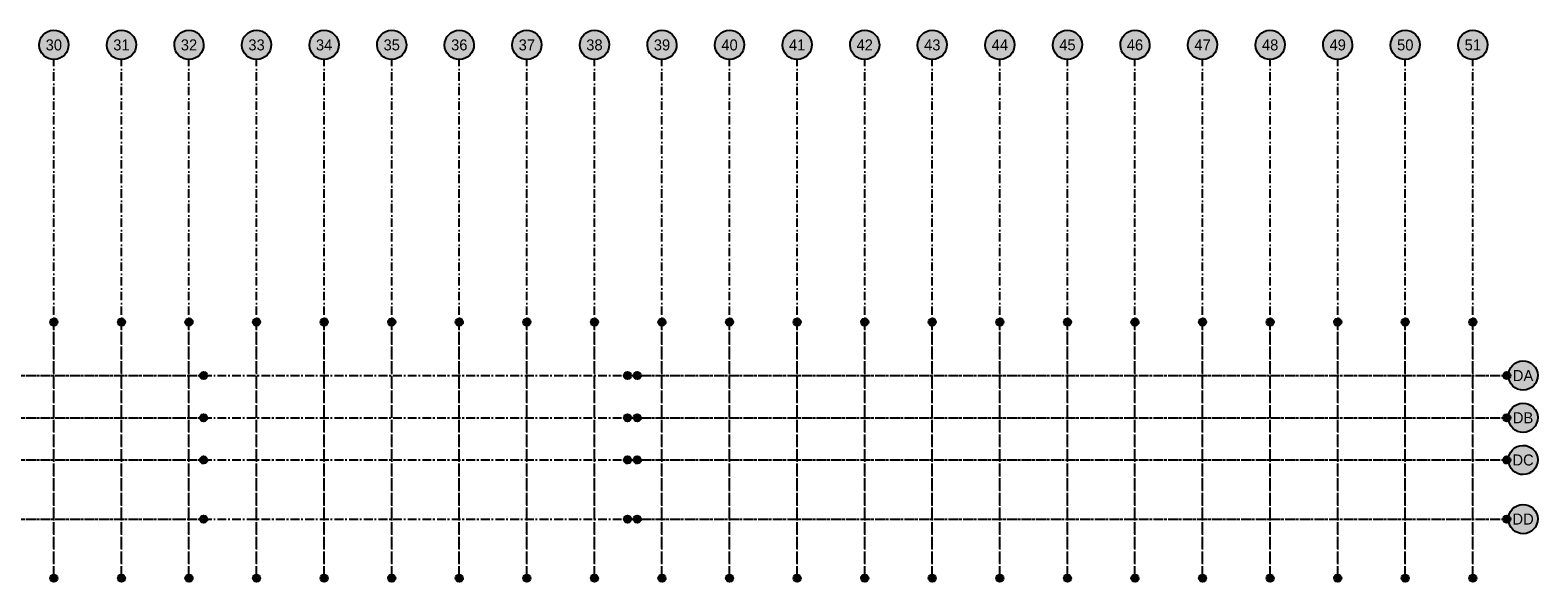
# Model space of a CAD drawing. Header units: millimetres. Extents: x 16159277 to 16906968, y 17874136 to 18424984.
# Tile 12 of 12: x 16639214 to 16906968, y 18107253 to 18205288. Entities that reach past the tile are written whole.
import ezdxf
from ezdxf.enums import TextEntityAlignment as Align

# ---------------------------------------------------------------- set-up
doc = ezdxf.new("R2010")
doc.units = ezdxf.units.MM
doc.header["$LTSCALE"] = 100
doc.linetypes.add('B_GRIDLINE', pattern=[41, 15, -5, 1, -5, 15])
for name, color, linetype in [('S-GRID-2000', 232, 'B_GRIDLINE'), ('S-GRID-2000-IDEN', 13, 'Continuous'), ('S-GRID-300-R', 232, 'B_GRIDLINE'), ('S-GRID-300-R-IDEN', 13, 'Continuous')]:
    doc.layers.add(name, color=color, linetype=linetype)
for name, color, linetype, plot in [('S-GRID-300-S', 232, 'B_GRIDLINE', False), ('S-GRID-300-S-IDEN', 13, 'Continuous', False), ('S-GRID-300-T', 232, 'B_GRIDLINE', False), ('S-GRID-300-T-IDEN', 13, 'Continuous', False), ('S-GRID-300-U', 232, 'B_GRIDLINE', False), ('S-GRID-300-U-IDEN', 13, 'Continuous', False)]:
    doc.layers.add(name, color=color, linetype=linetype, plot=plot)
doc.styles.add('CAA-ENG', font='caa_eng.shx')

# ---------------------------------------------------------------- blocks, each defined once
blk = doc.blocks.new('agrbbc')
h = blk.add_hatch(color=255)
h.dxf.hatch_style = 1
edge = h.paths.add_edge_path()
edge.add_ellipse((1, 0), major_axis=(2600, 45), ratio=1, start_angle=0, end_angle=360)
at = {"linetype": 'Continuous'}
blk.add_ellipse((1, 0), major_axis=(2600, 45), ratio=1, dxfattribs=at)
at = {"style": 'CAA-ENG'}
blk.add_attdef('1', text='', height=1957, dxfattribs=at).set_placement((1, 0), align=Align.MIDDLE_CENTER)

msp = doc.modelspace()

# ---------------------------------------------------------------- linework, layer by layer
at = {"layer": 'S-GRID-2000'}
for p, q in [((16643422, 18107909), (16643422, 18200062)), ((16655422, 18107909), (16655422, 18200062)), ((16667422, 18107909), (16667422, 18200062)), ((16679422, 18107909), (16679422, 18200062)), ((16691422, 18107909), (16691422, 18200062)), ((16703422, 18107909), (16703422, 18200062)), ((16715422, 18107909), (16715422, 18200062)), ((16727422, 18107909), (16727422, 18200062)), ((16739422, 18107909), (16739422, 18200062)), ((16751422, 18107909), (16751422, 18200062)), ((16763422, 18107909), (16763422, 18200062)), ((16775422, 18107909), (16775422, 18200062)), ((16787422, 18107909), (16787422, 18200062)), ((16799422, 18107909), (16799422, 18200062)), ((16811422, 18107909), (16811422, 18200062)), ((16823422, 18107909), (16823422, 18200062)), ((16835422, 18107909), (16835422, 18200062)), ((16847422, 18107909), (16847422, 18200062)), ((16859422, 18107909), (16859422, 18200062)), ((16871422, 18107909), (16871422, 18200062)), ((16883422, 18107909), (16883422, 18200062)), ((16895422, 18107909), (16895422, 18200062)), ((16571150, 18143909), (16901742, 18143909)), ((16571150, 18136409), (16901742, 18136409)), ((16571150, 18128909), (16901742, 18128909)), ((16571150, 18118409), (16901742, 18118409))]:
    msp.add_line(p, q, dxfattribs=at)
at = {"layer": 'S-GRID-300-R'}
for p, q in [((16643422, 18108559), (16643422, 18152771)), ((16655422, 18108559), (16655422, 18152771)), ((16667422, 18108559), (16667422, 18152771)), ((16591673, 18143909), (16669373, 18143909)), ((16591673, 18136409), (16669373, 18136409)), ((16591673, 18128909), (16669373, 18128909)), ((16591673, 18118409), (16669373, 18118409))]:
    msp.add_line(p, q, dxfattribs=at)
at = {"layer": 'S-GRID-300-S'}
for p, q in [((16667422, 18108559), (16667422, 18152771)), ((16679422, 18108559), (16679422, 18152771)), ((16691422, 18108559), (16691422, 18152771)), ((16703422, 18108559), (16703422, 18152771)), ((16715422, 18108559), (16715422, 18152771)), ((16727422, 18108559), (16727422, 18152771)), ((16739422, 18108559), (16739422, 18152771)), ((16672473, 18143909), (16744661, 18143909)), ((16672473, 18136409), (16744661, 18136409)), ((16672473, 18128909), (16744661, 18128909)), ((16672473, 18118409), (16744661, 18118409))]:
    msp.add_line(p, q, dxfattribs=at)
at = {"layer": 'S-GRID-300-T'}
for p, q in [((16751422, 18108559), (16751422, 18152771)), ((16763422, 18108559), (16763422, 18152771)), ((16775422, 18108559), (16775422, 18152771)), ((16787422, 18108559), (16787422, 18152771)), ((16799422, 18108559), (16799422, 18152771)), ((16811422, 18108559), (16811422, 18152771)), ((16823422, 18108559), (16823422, 18152771)), ((16747687, 18143909), (16824043, 18143909)), ((16747687, 18136409), (16824043, 18136409)), ((16747687, 18128909), (16824043, 18128909)), ((16747687, 18118409), (16824043, 18118409))]:
    msp.add_line(p, q, dxfattribs=at)
at = {"layer": 'S-GRID-300-U'}
for p, q in [((16823422, 18108559), (16823422, 18152771)), ((16835422, 18108559), (16835422, 18152771)), ((16847422, 18108559), (16847422, 18152771)), ((16859422, 18108559), (16859422, 18152771)), ((16871422, 18108559), (16871422, 18152771)), ((16883422, 18108559), (16883422, 18152771)), ((16895422, 18108559), (16895422, 18152771)), ((16823095, 18143909), (16900795, 18143909)), ((16823095, 18136409), (16900795, 18136409)), ((16823095, 18128909), (16900795, 18128909)), ((16823095, 18118409), (16900795, 18118409))]:
    msp.add_line(p, q, dxfattribs=at)

# ---------------------------------------------------------------- block references
at = {"layer": 'S-GRID-2000-IDEN', "linetype": 'Continuous'}
for p, values in [((16643421, 18202663), {'1': '30'}), ((16655421, 18202663), {'1': '31'}), ((16667421, 18202663), {'1': '32'}), ((16679421, 18202663), {'1': '33'}), ((16691421, 18202663), {'1': '34'}), ((16703421, 18202663), {'1': '35'}), ((16715421, 18202663), {'1': '36'}), ((16727421, 18202663), {'1': '37'}), ((16739421, 18202663), {'1': '38'}), ((16751421, 18202663), {'1': '39'}), ((16763421, 18202663), {'1': '40'}), ((16775421, 18202663), {'1': '41'}), ((16787421, 18202663), {'1': '42'}), ((16799421, 18202663), {'1': '43'}), ((16811421, 18202663), {'1': '44'}), ((16823421, 18202663), {'1': '45'}), ((16835421, 18202663), {'1': '46'}), ((16847421, 18202663), {'1': '47'}), ((16859421, 18202663), {'1': '48'}), ((16871421, 18202663), {'1': '49'}), ((16883421, 18202663), {'1': '50'}), ((16895421, 18202663), {'1': '51'}), ((16904341, 18143909), {'1': 'DA'}), ((16904341, 18136409), {'1': 'DB'}), ((16904341, 18128909), {'1': 'DC'}), ((16904341, 18118409), {'1': 'DD'})]:
    msp.add_blockref('agrbbc', p, dxfattribs=at).add_auto_attribs(values)
at = {"layer": 'S-GRID-300-R-IDEN', "xscale": 0.25, "yscale": 0.25, "zscale": 0.25}
for p, values in [((16643421, 18153421), {'1': '30'}), ((16655421, 18153421), {'1': '31'}), ((16667421, 18153421), {'1': '32'}), ((16670023, 18143909), {'1': 'DA'}), ((16670023, 18136409), {'1': 'DB'}), ((16670023, 18128909), {'1': 'DC'}), ((16670023, 18118409), {'1': 'DD'}), ((16643421, 18107909), {'1': '30'}), ((16655421, 18107909), {'1': '31'}), ((16667421, 18107909), {'1': '32'})]:
    msp.add_blockref('agrbbc', p, dxfattribs=at).add_auto_attribs(values)
at = {"layer": 'S-GRID-300-S-IDEN', "xscale": 0.25, "yscale": 0.25, "zscale": 0.25}
for p, values in [((16667421, 18153421), {'1': '32'}), ((16679421, 18153421), {'1': '33'}), ((16691421, 18153421), {'1': '34'}), ((16703421, 18153421), {'1': '35'}), ((16715421, 18153421), {'1': '36'}), ((16727421, 18153421), {'1': '37'}), ((16739421, 18153421), {'1': '38'}), ((16745310, 18143909), {'1': 'DA'}), ((16745310, 18136409), {'1': 'DB'}), ((16745310, 18128909), {'1': 'DC'}), ((16745310, 18118409), {'1': 'DD'}), ((16667421, 18107909), {'1': '32'}), ((16679421, 18107909), {'1': '33'}), ((16691421, 18107909), {'1': '34'}), ((16703421, 18107909), {'1': '35'}), ((16715421, 18107909), {'1': '36'}), ((16727421, 18107909), {'1': '37'}), ((16739421, 18107909), {'1': '38'})]:
    msp.add_blockref('agrbbc', p, dxfattribs=at).add_auto_attribs(values)
at = {"layer": 'S-GRID-300-T-IDEN', "xscale": 0.25, "yscale": 0.25, "zscale": 0.25}
for p, values in [((16751421, 18153421), {'1': '39'}), ((16763421, 18153421), {'1': '40'}), ((16775421, 18153421), {'1': '41'}), ((16787421, 18153421), {'1': '42'}), ((16799421, 18153421), {'1': '43'}), ((16811421, 18153421), {'1': '44'}), ((16823421, 18153421), {'1': '45'}), ((16823421, 18153421), {'1': '45'}), ((16747036, 18143909), {'1': 'DA'}), ((16747036, 18136409), {'1': 'DB'}), ((16747036, 18128909), {'1': 'DC'}), ((16747036, 18118409), {'1': 'DD'}), ((16751421, 18107909), {'1': '39'}), ((16763421, 18107909), {'1': '40'}), ((16775421, 18107909), {'1': '41'}), ((16787421, 18107909), {'1': '42'}), ((16799421, 18107909), {'1': '43'}), ((16811421, 18107909), {'1': '44'}), ((16823421, 18107909), {'1': '45'}), ((16823421, 18107909), {'1': '45'})]:
    msp.add_blockref('agrbbc', p, dxfattribs=at).add_auto_attribs(values)
at = {"layer": 'S-GRID-300-U-IDEN', "xscale": 0.25, "yscale": 0.25, "zscale": 0.25}
for p, values in [((16823421, 18153421), {'1': '45'}), ((16835421, 18153421), {'1': '46'}), ((16847421, 18153421), {'1': '47'}), ((16859421, 18153421), {'1': '48'}), ((16871421, 18153421), {'1': '49'}), ((16883421, 18153421), {'1': '50'}), ((16895421, 18153421), {'1': '51'}), ((16901445, 18143909), {'1': 'DA'}), ((16901445, 18136409), {'1': 'DB'}), ((16901445, 18128909), {'1': 'DC'}), ((16901445, 18118409), {'1': 'DD'}), ((16823421, 18107909), {'1': '45'}), ((16835421, 18107909), {'1': '46'}), ((16847421, 18107909), {'1': '47'}), ((16859421, 18107909), {'1': '48'}), ((16871421, 18107909), {'1': '49'}), ((16883421, 18107909), {'1': '50'}), ((16895421, 18107909), {'1': '51'})]:
    msp.add_blockref('agrbbc', p, dxfattribs=at).add_auto_attribs(values)

doc.saveas('drawing.dxf')
